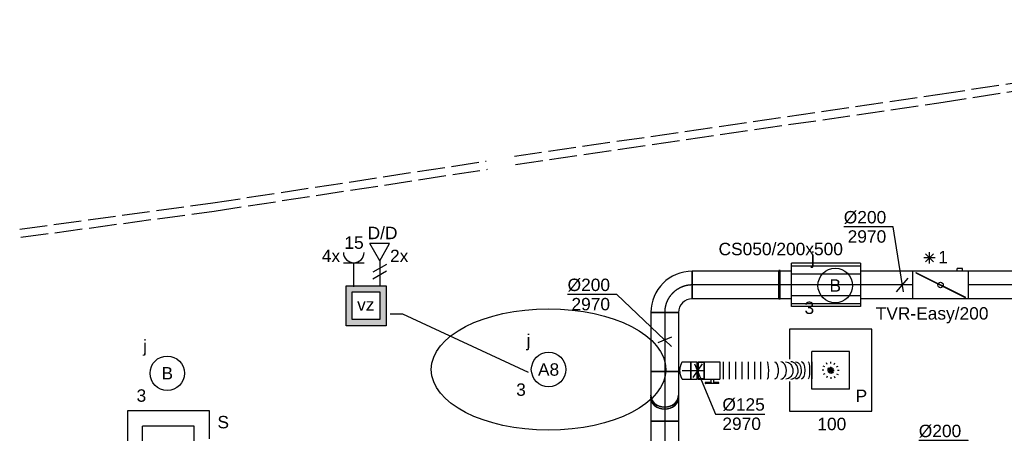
# Model space of a CAD drawing. Extents: x -238422 to 258194, y -34825 to 126331.
# Tile 198 of 239: x 28470 to 35607, y 23190 to 26192. Entities that reach past the tile are written whole.
import ezdxf
from ezdxf.enums import TextEntityAlignment as Align

# ---------------------------------------------------------------- set-up
doc = ezdxf.new("R2010")
doc.units = 0
doc.header["$LTSCALE"] = 50
for name, pattern in [('CENTER2', [28.575000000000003, 19.05, -3.175, 3.175, -3.175]), ('E_GOOT3', [5, 4, -1]), ('STREEPJES', [0.1, 0.05, -0.05])]:
    doc.linetypes.add(name, pattern=pattern)
doc.layers.get('0').update_dxf_attribs({"linetype": 'CONTINUOUS'})
for name, color, linetype in [('EL6131--_WG', 2, 'CONTINUOUS'), ('EL6222--', 3, 'CONTINUOUS'), ('EL6311--', 3, 'CONTINUOUS'), ('EL6441--', 3, 'CONTINUOUS'), ('WL570---_RETOUR_RST', 2, 'CONTINUOUS'), ('WL570---_RETOUR_RST_HL', 1, 'CONTINUOUS'), ('WL570---_TOEVOER', 3, 'CONTINUOUS'), ('WL570---_TOEVOER_HL', 8, 'CONTINUOUS'), ('WL570---_TOEVOER_RST', 2, 'CONTINUOUS'), ('WL570---_TOEVOER_RST_HL', 1, 'CONTINUOUS'), ('WM570---_RETOUR', 1, 'CONTINUOUS'), ('WM570---_RETOUR_RST_PR', 1, 'CONTINUOUS'), ('WM570---_TOEVOER', 1, 'CONTINUOUS'), ('WM570---_TOEVOER_PR', 1, 'CONTINUOUS'), ('WM570---_TOEVOER_RST_PR', 1, 'CONTINUOUS')]:
    doc.layers.add(name, color=color, linetype=linetype)
doc.styles.add('BURO-018', font='ARIAL.TTF', dxfattribs={"height": 90})

# ---------------------------------------------------------------- blocks, each defined once
blk = doc.blocks.new('*U243')
at = {"layer": 'WM570---_RETOUR', "color": 0, "ltscale": 10}
for p, q in [((0, 191.2319180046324), (-357.5716234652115, 191.2319180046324)), ((0, -50), (0, 191.2319180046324)), ((50.03263564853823, -50), (-50.03263564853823, 50))]:
    blk.add_line(p, q, dxfattribs=at)
at = {"layer": 'WM570---_RETOUR', "color": 0, "style": 'BURO-018'}
for s, p in [('%%c200', (-357.5716234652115, 216.2319180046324)), ('2970', (-329.699863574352, 76.23191800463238))]:
    blk.add_text(s, height=90, dxfattribs=at).set_placement(p)
blk = doc.blocks.new('*U372')
at = {"color": 0, "ltscale": 10}
for p, q in [((297.5, 297.5, -2732.5), (-297.5, 297.5, -2732.5)), ((-297.5, 297.5, -2732.5), (-297.5, -297.5, -2732.5)), ((297.5, 94.32597463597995, -2732.5), (297.5, 297.5, -2732.5)), ((186.5, 186.5, -2732.5), (-186.5, 186.5, -2732.5)), ((-186.5, -186.5, -2732.5), (-186.5, 186.5, -2732.5)), ((186.5, -186.5, -2732.5), (186.5, 186.5, -2732.5)), ((297.5, -297.5, -2732.5), (297.5, -94.32597463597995, -2732.5)), ((186.5, -186.5, -2732.5), (-186.5, -186.5, -2732.5)), ((-297.5, -297.5, -2732.5), (297.5, -297.5, -2732.5))]:
    blk.add_line(p, q, dxfattribs=at)
at = {"color": 8, "linetype": 'STREEPJES', "ltscale": 10}
for q in [(0, 80, -2732.5), (-80, 0, -2732.5), (-69.2820323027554, 40, -2732.5), (-69.2820323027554, -40, -2732.5), (-40, 69.2820323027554, -2732.5), (-40, -69.2820323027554, -2732.5), (40, 69.2820323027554, -2732.5), (69.2820323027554, 40, -2732.5), (0, -80, -2732.5), (40, -69.2820323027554, -2732.5), (69.2820323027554, -40, -2732.5), (80, 0, -2732.5)]:
    blk.add_line((0, 0, -2732.5), q, dxfattribs=at)
at = {"layer": 'WL570---_RETOUR_RST_HL', "linetype": 'CENTER2'}
blk.add_circle((0, 0, -2732.5), 0.075, dxfattribs=at)
at = {"layer": 'WL570---_RETOUR_RST', "color": 1, "style": 'BURO-018'}
for tag in ['MC', 'Q']:
    blk.add_attdef(tag, text='', height=90, dxfattribs=at).set_placement((0, 0), align=Align.MIDDLE)
at = {"layer": 'WM570---_RETOUR_RST_PR', "color": 1, "style": 'BURO-018'}
blk.add_attdef('POSNR', text='', height=90, dxfattribs=at).set_placement((0, 0), align=Align.MIDDLE)
blk = doc.blocks.new('*U1200')
at = {"color": 0, "ltscale": 10}
for p, q in [((7.275957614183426e-12, 100, -2970), (626.5053365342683, 99.99999999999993, -2970)), ((626.5053365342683, 100, -2970), (626.5053365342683, -100, -2970)), ((7.275957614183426e-12, -100, -2970), (626.5053365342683, -100.0000000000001, -2970))]:
    blk.add_line(p, q, dxfattribs=at)
at = {"layer": 'WL570---_TOEVOER_HL', "linetype": 'CENTER2'}
blk.add_line((7.275957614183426e-12, 0, -2970), (626.5053365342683, -7.672477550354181e-14, -2970), dxfattribs=at)
at = {"layer": 'WM570---_TOEVOER_PR', "color": 1, "style": 'BURO-018'}
blk.add_attdef('POSNR', text='', height=90, dxfattribs=at).set_placement((0, 0), align=Align.MIDDLE)
blk = doc.blocks.new('*U1201')
at = {"color": 0, "ltscale": 10}
for p, q in [((7.275957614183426e-12, 100, -2970), (82.94028969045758, 99.99999999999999, -2970)), ((7.275957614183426e-12, -100, -2970), (82.94028969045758, -100, -2970))]:
    blk.add_line(p, q, dxfattribs=at)
at = {"layer": 'WL570---_TOEVOER_HL', "linetype": 'CENTER2'}
blk.add_line((7.275957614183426e-12, 0, -2970), (82.94028969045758, -1.015725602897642e-14, -2970), dxfattribs=at)
at = {"layer": 'WM570---_TOEVOER_PR', "color": 1, "style": 'BURO-018'}
blk.add_attdef('POSNR', text='', height=90, dxfattribs=at).set_placement((0, 0), align=Align.MIDDLE)
blk = doc.blocks.new('*U1202')
at = {"color": 0, "ltscale": 10}
for p, q in [((7.275957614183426e-12, 100, -2970), (380.297029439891, 99.99999999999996, -2970)), ((7.275957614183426e-12, -100, -2970), (380.297029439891, -100, -2970))]:
    blk.add_line(p, q, dxfattribs=at)
at = {"layer": 'WL570---_TOEVOER_HL', "linetype": 'CENTER2'}
blk.add_line((7.275957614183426e-12, 0, -2970), (380.297029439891, -4.657295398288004e-14, -2970), dxfattribs=at)
at = {"layer": 'WM570---_TOEVOER_PR', "color": 1, "style": 'BURO-018'}
blk.add_attdef('POSNR', text='', height=90, dxfattribs=at).set_placement((0, 0), align=Align.MIDDLE)
blk = doc.blocks.new('*U1203')
at = {"layer": 'WM570---_TOEVOER', "color": 0, "ltscale": 10}
for p, q in [((-66.58911584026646, 421.7351599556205), (-424.1607393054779, 421.7351599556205)), ((7.894660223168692, -50), (-66.58911584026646, 421.7351599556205)), ((-42.72475956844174, -49.99999999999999), (42.72475956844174, 49.99999999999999))]:
    blk.add_line(p, q, dxfattribs=at)
at = {"layer": 'WM570---_TOEVOER', "color": 0, "style": 'BURO-018'}
for s, p in [('%%c200', (-424.1607393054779, 446.7351599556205)), ('2970', (-396.2889794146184, 306.7351599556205))]:
    blk.add_text(s, height=90, dxfattribs=at).set_placement(p)
blk = doc.blocks.new('*U1204')
at = {"color": 0, "ltscale": 10}
for p, q in [((7.275957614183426e-12, 100, -2970), (731.3191090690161, 99.99999999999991, -2970)), ((7.275957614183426e-12, -100, -2970), (731.3191090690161, -100.0000000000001, -2970))]:
    blk.add_line(p, q, dxfattribs=at)
at = {"layer": 'WL570---_TOEVOER_HL', "linetype": 'CENTER2'}
blk.add_line((7.275957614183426e-12, 0, -2970), (731.3191090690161, -8.956076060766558e-14, -2970), dxfattribs=at)
at = {"layer": 'WM570---_TOEVOER_PR', "color": 1, "style": 'BURO-018'}
blk.add_attdef('POSNR', text='', height=90, dxfattribs=at).set_placement((0, 0), align=Align.MIDDLE)
blk = doc.blocks.new('*U1209')
at = {"color": 0, "ltscale": 10}
for p, q in [((-4.999999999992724, 104, -2970), (5.000000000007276, 104, -2970)), ((-4.999999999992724, 104, -2970), (-4.99999999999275, -104, -2970)), ((-4.999999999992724, 104, -2970), (-4.99999999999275, -104, -2970)), ((5.000000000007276, 104, -2970), (5.00000000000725, -104, -2970)), ((5.000000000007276, 104, -2970), (5.00000000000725, -104, -2970)), ((-4.999999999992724, -104, -2970), (5.000000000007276, -104, -2970))]:
    blk.add_line(p, q, dxfattribs=at)
at = {"layer": 'WL570---_TOEVOER_HL', "linetype": 'CENTER2'}
blk.add_line((-4.999999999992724, 0, -2970), (5.000000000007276, -1.224646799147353e-15, -2970), dxfattribs=at)
at = {"layer": 'WM570---_TOEVOER_PR', "color": 1, "style": 'BURO-018'}
blk.add_attdef('POSNR', text='', height=90, dxfattribs=at).set_placement((0, 0), align=Align.MIDDLE)
blk = doc.blocks.new('*U1210')
at = {"color": 2, "ltscale": 10}
for p, q in [((-249.9999999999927, 157.5, -2970), (250.0000000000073, 157.4999999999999, -2970)), ((-249.9999999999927, -157.5, -2970), (-249.9999999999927, 157.5, -2970)), ((250.0000000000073, 157.5, -2970), (250.0000000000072, -157.5, -2970)), ((-249.9999999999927, 136.3990010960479, -2970), (250.0000000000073, 136.3990010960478, -2970)), ((-249.9999999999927, 78.75, -2970), (250.0000000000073, 78.74999999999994, -2970)), ((-249.9999999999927, 0, -2970), (250.0000000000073, -6.123233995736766e-14, -2970)), ((-249.9999999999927, -78.75, -2970), (250.0000000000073, -78.75000000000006, -2970)), ((-249.9999999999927, -136.3990010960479, -2970), (250.0000000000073, -136.3990010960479, -2970)), ((-249.9999999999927, -157.5, -2970), (250.0000000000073, -157.5000000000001, -2970))]:
    blk.add_line(p, q, dxfattribs=at)
at = {"layer": 'WL570---_TOEVOER_HL', "linetype": 'CENTER2'}
blk.add_line((-249.9999999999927, 0, -2970), (250.0000000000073, -6.123233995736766e-14, -2970), dxfattribs=at)
at = {"layer": 'WM570---_TOEVOER_PR', "color": 1, "style": 'BURO-018'}
blk.add_attdef('POSNR', text='', height=90, dxfattribs=at).set_placement((0, 0), align=Align.MIDDLE)
blk = doc.blocks.new('*U1211')
at = {"color": 2, "ltscale": 10}
for p, q in [((-199.9999999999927, 100, -2970), (200.0000000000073, 99.99999999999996, -2970)), ((-199.9999999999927, -100, -2970), (-199.9999999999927, 100, -2970)), ((-179.6307941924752, 87.95200711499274, -2970), (-178.1400822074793, 90.93343108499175, -2970)), ((178.1400822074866, -90.93343108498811, -2970), (-179.6307941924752, 87.9520071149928, -2970)), ((179.630794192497, -87.95200711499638, -2970), (-178.1400822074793, 90.93343108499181, -2970)), ((200.0000000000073, 100, -2970), (200.0000000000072, -100, -2970)), ((-199.9999999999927, -100, -2970), (-159.9999999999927, -100, -2970)), ((-159.9999999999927, -99.49874371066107, -2970), (-119.9999999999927, -99.49874371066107, -2970)), ((-159.9999999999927, -99.49874371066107, -2970), (-159.9999999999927, -120, -2970)), ((-159.9999999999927, -120, -2970), (-119.9999999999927, -120, -2970)), ((-119.9999999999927, -99.49874371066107, -2970), (-119.9999999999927, -120, -2970)), ((-119.9999999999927, -100, -2970), (200.0000000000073, -100, -2970)), ((178.1400822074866, -90.93343108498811, -2970), (179.630794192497, -87.95200711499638, -2970))]:
    blk.add_line(p, q, dxfattribs=at)
blk.add_circle((7.275957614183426e-12, 0, -2970), 20, dxfattribs=at)
at = {"layer": 'WM570---_TOEVOER_PR', "color": 1, "style": 'BURO-018'}
blk.add_attdef('POSNR', text='', height=90, dxfattribs=at).set_placement((0, 0), align=Align.MIDDLE)
blk = doc.blocks.new('*U1213')
at = {"color": 0, "ltscale": 10}
for p, q in [((-99.99999999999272, 200, -2970), (100.0000000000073, 200, -2970)), ((-199.9999999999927, -100, -2970), (-199.9999999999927, 100, -2970))]:
    blk.add_line(p, q, dxfattribs=at)
for centre, radius, end in [((-199.9999999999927, 199.9999999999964, -2970), 99.99999999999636, 2.078337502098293e-12), ((-199.9999999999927, 200.0000000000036, -2970), 300.0000000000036, 359.9999999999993)]:
    blk.add_arc(centre, radius, 270, end, dxfattribs=at)
at = {"layer": 'WL570---_TOEVOER_HL', "linetype": 'CENTER2'}
blk.add_arc((-199.9999999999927, 200, -2970), 200, 270, 0, dxfattribs=at)
at = {"layer": 'WM570---_TOEVOER_PR', "color": 1, "style": 'BURO-018'}
blk.add_attdef('POSNR', text='', height=90, dxfattribs=at).set_placement((0, 0), align=Align.MIDDLE)
blk = doc.blocks.new('*U1216')
at = {"color": 0, "ltscale": 10}
for p, q in [((297.5, 297.5, -2710), (-297.5, 297.5, -2710)), ((-297.5, 297.5, -2710), (-297.5, 79.95690737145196, -2710)), ((297.5, -297.5, -2710), (297.5, 297.5, -2710)), ((136.5, 136.5, -2710), (-136.5, 136.5, -2710)), ((-136.5, -136.5, -2710), (-136.5, 136.5, -2710)), ((136.5, -136.5, -2710), (136.5, 136.5, -2710)), ((-297.5, -80.04343937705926, -2710), (-297.5, -297.5, -2710)), ((136.5, -136.5, -2710), (-136.5, -136.5, -2710)), ((-297.5, -297.5, -2710), (297.5, -297.5, -2710))]:
    blk.add_line(p, q, dxfattribs=at)
at = {"color": 8, "linetype": 'STREEPJES', "ltscale": 10}
for q in [(-62.5, 0, -2710), (-54.12658773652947, 31.25, -2710), (-54.12658773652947, -31.25, -2710), (-31.25, 54.12658773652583, -2710), (-31.25, -54.12658773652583, -2710), (0, 62.5, -2710), (31.25, 54.12658773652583, -2710), (54.12658773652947, 31.25, -2710), (0, -62.5, -2710), (31.25, -54.12658773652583, -2710), (54.12658773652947, -31.25, -2710), (62.5, 0, -2710)]:
    blk.add_line((0, 0, -2710), q, dxfattribs=at)
at = {"layer": 'WL570---_TOEVOER_RST_HL', "linetype": 'CENTER2'}
blk.add_circle((0, 0, -2710), 0.075, dxfattribs=at)
at = {"layer": 'WL570---_TOEVOER_RST', "color": 1, "style": 'BURO-018'}
for tag in ['MC', 'Q']:
    blk.add_attdef(tag, text='', height=90, dxfattribs=at).set_placement((0, 0), align=Align.MIDDLE)
at = {"layer": 'WM570---_TOEVOER_RST_PR', "color": 1, "style": 'BURO-018'}
blk.add_attdef('POSNR', text='', height=90, dxfattribs=at).set_placement((0, 0), align=Align.MIDDLE)
blk = doc.blocks.new('*U1342')
at = {"color": 0, "ltscale": 10}
for p, q in [((0, 62.5, -2970), (60.30000000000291, 62.5, -2970)), ((60.30000000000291, 62.5, -2970), (60.30000000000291, -62.5, -2970)), ((0, -62.5, -2970), (60.30000000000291, -62.5, -2970))]:
    blk.add_line(p, q, dxfattribs=at)
blk.add_spline([(-0.160024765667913, -62.17933271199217, -2970), (-0.6347537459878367, -61.22062132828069, -2970), (-1.408217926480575, -59.63370352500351, -2970), (-2.454035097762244, -57.43486322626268, -2970), (-3.735793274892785, -54.64666350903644, -2970), (-5.207656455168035, -51.29771507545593, -2970), (-6.815261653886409, -47.422382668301, -2970), (-8.496992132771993, -43.0604324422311, -2970), (-10.185718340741, -38.25662390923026, -2970), (-11.8110863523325, -33.06025064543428, -2970), (-13.30239258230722, -27.52463447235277, -2970), (-14.59200417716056, -21.70657830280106, -2970), (-15.61916637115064, -15.66578326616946, -2970), (-16.33389781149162, -9.464236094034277, -2970), (-16.70055008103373, -3.16557305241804, -2970), (-16.70055008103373, 3.16557305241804, -2970), (-16.33389781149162, 9.464236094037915, -2970), (-15.61916637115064, 15.66578326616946, -2970), (-14.59200417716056, 21.70657830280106, -2970), (-13.30239258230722, 27.52463447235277, -2970), (-11.8110863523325, 33.06025064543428, -2970), (-10.185718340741, 38.25662390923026, -2970), (-8.496992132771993, 43.0604324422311, -2970), (-6.815261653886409, 47.422382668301, -2970), (-5.207656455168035, 51.29771507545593, -2970), (-3.735793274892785, 54.64666350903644, -2970), (-2.454035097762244, 57.43486322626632, -2970), (-1.408217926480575, 59.63370352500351, -2970), (-0.6347537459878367, 61.22062132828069, -2970), (-0.160024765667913, 62.17933271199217, -2970), (0, 62.5, -2970)], degree=3, dxfattribs=at)
at = {"layer": 'WL570---_TOEVOER_HL', "linetype": 'CENTER2'}
blk.add_line((0, 0, -2970), (60.30000000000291, 0, -2970), dxfattribs=at)
at = {"layer": 'WM570---_TOEVOER_PR', "color": 1, "style": 'BURO-018'}
blk.add_attdef('POSNR', text='', height=90, dxfattribs=at).set_placement((0, 0), align=Align.MIDDLE)
blk = doc.blocks.new('*U1343')
at = {"color": 0, "ltscale": 10}
for p, q in [((-49.30000000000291, 62.5, -2970), (-5, 62.5, -2970)), ((-49.30000000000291, 62.5, -2970), (-49.30000000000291, -62.5, -2970)), ((-5, 62.5, -2970), (-5, -62.5, -2970)), ((-5, 59.375, -2970), (5, 59.375, -2970)), ((5, 62.5, -2970), (49.30000000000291, 62.5, -2970)), ((5, 62.5, -2970), (5, -62.5, -2970)), ((49.30000000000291, 62.5, -2970), (49.30000000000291, -62.5, -2970)), ((-49.30000000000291, -62.5, -2970), (-5, -62.5, -2970)), ((-5, -59.375, -2970), (5, -59.375, -2970)), ((5, -62.5, -2970), (49.30000000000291, -62.5, -2970))]:
    blk.add_line(p, q, dxfattribs=at)
at = {"layer": 'WL570---_TOEVOER_HL', "linetype": 'CENTER2'}
blk.add_line((-49.30000000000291, 0, -2970), (49.30000000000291, 0, -2970), dxfattribs=at)
at = {"layer": 'WM570---_TOEVOER_PR', "color": 1, "style": 'BURO-018'}
blk.add_attdef('POSNR', text='', height=90, dxfattribs=at).set_placement((0, 0), align=Align.MIDDLE)
blk = doc.blocks.new('*U1346')
at = {"color": 2, "ltscale": 10}
for p, q in [((-56.44999999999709, 59.375, -2970), (-100.75, 59.375, -2970)), ((-100.75, -59.375, -2970), (-100.75, 59.375, -2970)), ((-56.44999999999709, 62.5, -2970), (56.44999999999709, 62.5, -2970)), ((-56.44999999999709, -62.5, -2970), (-56.44999999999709, 62.5, -2970)), ((56.44999999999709, 62.5, -2970), (56.44999999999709, -62.5, -2970)), ((-56.44999999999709, -59.375, -2970), (-100.75, -59.375, -2970)), ((-56.44999999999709, -62.5, -2970), (-9.408333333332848, -62.5, -2970)), ((-9.408333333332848, -62.5, -2970), (-9.408333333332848, -85.41666666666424, -2970)), ((9.408333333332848, -62.5, -2970), (9.408333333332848, -93.75, -2970)), ((9.408333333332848, -62.5, -2970), (56.44999999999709, -62.5, -2970)), ((-49.40796737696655, -85.41666666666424, -2970), (-49.40796737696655, -93.74999999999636, -2970)), ((-48.36630071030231, -85.41666666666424, -2970), (-49.40796737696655, -85.41666666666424, -2970)), ((-49.40796737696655, -93.74999999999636, -2970), (-48.36630071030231, -93.75, -2970)), ((-7.576928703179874, -85.41666666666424, -2970), (-48.36630071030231, -85.41666666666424, -2970)), ((-48.36630071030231, -93.75, -2970), (-48.36630071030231, -85.41666666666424, -2970)), ((-7.576928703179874, -93.75, -2970), (-48.36630071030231, -93.75, -2970)), ((-7.576928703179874, -85.41666666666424, -2970), (-7.576928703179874, -93.75, -2970)), ((9.408333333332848, -93.75, -2970), (-7.576928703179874, -93.75, -2970)), ((49.40796737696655, -85.41666666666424, -2970), (9.408333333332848, -85.41666666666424, -2970)), ((49.40796737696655, -93.75, -2970), (9.408333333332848, -93.75, -2970)), ((49.40796737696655, -93.75, -2970), (49.40796737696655, -85.41666666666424, -2970))]:
    blk.add_line(p, q, dxfattribs=at)
blk.add_spline([(-9.36006221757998, -62.49275180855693, -2970), (-9.21574419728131, -62.47129905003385, -2970), (-8.976860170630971, -62.43650600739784, -2970), (-8.645861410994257, -62.38977627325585, -2970), (-8.226144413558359, -62.33299861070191, -2970), (-7.722016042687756, -62.26847352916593, -2970), (-7.138649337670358, -62.19882296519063, -2970), (-6.482030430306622, -62.12688614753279, -2970), (-5.758897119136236, -62.05560538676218, -2970), (-4.976669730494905, -61.98790612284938, -2970), (-4.143374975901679, -61.92657604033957, -2970), (-3.267563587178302, -61.874148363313, -2970), (-2.35822257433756, -61.83279451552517, -2970), (-1.424683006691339, -61.8042311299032, -2970), (-0.4765242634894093, -61.78964589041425, -2970), (0.4765242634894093, -61.78964589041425, -2970), (1.424683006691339, -61.8042311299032, -2970), (2.35822257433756, -61.83279451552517, -2970), (3.267563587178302, -61.874148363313, -2970), (4.143374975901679, -61.92657604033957, -2970), (4.976669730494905, -61.98790612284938, -2970), (5.758897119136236, -62.05560538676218, -2970), (6.482030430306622, -62.12688614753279, -2970), (7.138649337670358, -62.19882296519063, -2970), (7.722016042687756, -62.26847352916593, -2970), (8.226144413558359, -62.33299861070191, -2970), (8.645861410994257, -62.38977627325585, -2970), (8.976860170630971, -62.43650600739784, -2970), (9.21574419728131, -62.47129905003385, -2970), (9.36006221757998, -62.49275180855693, -2970), (9.408333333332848, -62.5, -2970)], degree=3, dxfattribs=at)
at = {"layer": 'WL570---_TOEVOER', "color": 1, "style": 'BURO-018'}
blk.add_attdef('I', text='', height=90, dxfattribs=at).set_placement((0, 0), align=Align.MIDDLE)
at = {"layer": 'WM570---_TOEVOER_PR', "color": 1, "style": 'BURO-018'}
blk.add_attdef('POSNR', text='', height=90, dxfattribs=at).set_placement((0, 0), align=Align.MIDDLE)
blk = doc.blocks.new('*U1347')
at = {"color": 0, "ltscale": 10}
for p, q in [((0, 62.5, -2970), (0, -62.5, -2970)), ((22.7303209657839, 62.5, -2970), (22.7303209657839, -62.5, -2970)), ((68.19096289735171, 62.5, -2970), (68.19096289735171, -62.5, -2970)), ((113.6516048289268, 62.5, -2970), (113.6516048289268, -62.5, -2970)), ((159.1122467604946, 62.5, -2970), (159.1122467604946, -62.5, -2970)), ((204.5728886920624, 62.5, -2970), (204.5728886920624, -62.5, -2970)), ((250.0335306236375, 62.5, -2970), (250.0335306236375, -62.5, -2970)), ((295.4941725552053, 62.5, -2970), (295.4941725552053, -62.5, -2970)), ((666.7598483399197, 64.42865590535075, -2970), (666.7598483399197, -60.57134409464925, -2970))]:
    blk.add_line(p, q, dxfattribs=at)
for centre, major_axis, ratio, start_param, end_param in [((344.9629996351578, 0, -2970), (0.07161656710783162, -62.49999916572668), 0.1426007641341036, 0.0001634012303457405, 3.141756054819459), ((441.4284848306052, 0.3436281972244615, -2970), (0.4364538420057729, -62.49854534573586), 0.6570661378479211, 0.001297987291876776, 3.142890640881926), ((514.4487632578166, 1.294567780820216, -2970), (-0.8056942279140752, 62.4949446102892), 0.8453133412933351, 3.144917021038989, 6.279860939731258), ((591.7258307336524, 1.815582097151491, -2970), (-0.2281125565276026, 62.49963135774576), 0.4164335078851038, 3.14102710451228, 6.28261975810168)]:
    blk.add_ellipse(centre, major_axis=major_axis, ratio=ratio, start_param=start_param, end_param=end_param, dxfattribs=at)
at = {"color": 0, "ltscale": 10, "extrusion": (0, 0, -1)}
for centre, major_axis, ratio, start_param, end_param in [((396.3083145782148, 0.117669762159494, -2970), (-0.2281125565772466, 62.49963135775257), 0.416433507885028, 0.0005655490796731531, 3.142158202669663), ((476.7263556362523, 0.6598610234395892, -2970), (-0.8056942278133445, 62.49494461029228), 0.8453133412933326, 0.00332436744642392, 3.144917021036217), ((548.3679673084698, 1.598449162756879, -2970), (0.4364538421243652, -62.49854534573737), 0.65706613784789, 3.140294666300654, 6.281887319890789)]:
    blk.add_ellipse(centre, major_axis=major_axis, ratio=ratio, start_param=start_param, end_param=end_param, dxfattribs=at)
at = {"color": 0, "ltscale": 10, "extrusion": (0, 0, -0.9999999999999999)}
blk.add_ellipse((641.0656967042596, 1.928655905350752, -2970), major_axis=(0.07161656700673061, -62.49999916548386), ratio=0.1426007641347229, start_param=3.141429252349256, end_param=6.283021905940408, dxfattribs=at)
at = {"layer": 'WM570---_TOEVOER_PR', "color": 1, "style": 'BURO-018'}
blk.add_attdef('POSNR', text='', height=90, dxfattribs=at).set_placement((0, 0), align=Align.MIDDLE)
blk = doc.blocks.new('*U1349')
at = {"layer": 'WM570---_TOEVOER', "color": 0, "ltscale": 10}
for p, q in [((33.45218733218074, 50), (-33.45218733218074, -50)), ((-20.64067065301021, 50), (130.3856587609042, -315.8464687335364)), ((130.3856587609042, -315.8464687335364), (487.9572822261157, -315.8464687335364))]:
    blk.add_line(p, q, dxfattribs=at)
at = {"layer": 'WM570---_TOEVOER', "color": 0, "style": 'BURO-018'}
for s, p in [('%%c125', (180.3856587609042, -290.8464687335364)), ('2970', (180.3856587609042, -430.8464687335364))]:
    blk.add_text(s, height=90, dxfattribs=at).set_placement(p)
blk = doc.blocks.new('*U2232')
at = {"layer": 'WM570---_TOEVOER', "color": 0, "ltscale": 10}
for p, q in [((-346.1577603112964, 330.3430972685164), (-703.7293837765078, 330.3430972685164)), ((49.99999999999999, -47.71568561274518), (-346.1577603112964, 330.3430972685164)), ((50.00000000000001, 21.39861575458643), (-50.00000000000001, -21.39861575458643))]:
    blk.add_line(p, q, dxfattribs=at)
at = {"layer": 'WM570---_TOEVOER', "color": 0, "style": 'BURO-018'}
for s, p in [('%%c200', (-703.7293837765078, 355.3430972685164)), ('2970', (-675.8576238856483, 215.3430972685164))]:
    blk.add_text(s, height=90, dxfattribs=at).set_placement(p)
blk = doc.blocks.new('*U2234')
at = {"color": 0, "ltscale": 10}
for p, q in [((3.637978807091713e-12, 100, -2745), (1711.609852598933, 100.0000000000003, -2745)), ((3.637978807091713e-12, -100, -2745), (3.60581635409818e-12, 100, -2745)), ((1711.609852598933, 100.0000000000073, -2745), (1711.609852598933, -99.99999999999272, -2745)), ((3.637978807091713e-12, -100, -2745), (1711.609852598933, -99.99999999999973, -2745))]:
    blk.add_line(p, q, dxfattribs=at)
at = {"layer": 'WL570---_TOEVOER_HL', "linetype": 'CENTER2'}
blk.add_line((3.637978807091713e-12, 0, -2745), (1711.609852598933, 2.752478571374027e-13, -2745), dxfattribs=at)
at = {"layer": 'WM570---_TOEVOER_PR', "color": 1, "style": 'BURO-018'}
blk.add_attdef('POSNR', text='', height=90, dxfattribs=at).set_placement((0, 0), align=Align.MIDDLE)
blk = doc.blocks.new('*U2235')
at = {"color": 0, "ltscale": 10}
for p, q in [((3.637978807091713e-12, 100, -2970), (427.0591523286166, 100.0000000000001, -2970)), ((3.637978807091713e-12, -100, -2970), (3.60581635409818e-12, 100, -2970)), ((427.0591523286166, 100, -2970), (427.0591523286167, -100, -2970)), ((3.637978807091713e-12, -100, -2970), (427.0591523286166, -99.99999999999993, -2970))]:
    blk.add_line(p, q, dxfattribs=at)
at = {"layer": 'WL570---_TOEVOER_HL', "linetype": 'CENTER2'}
blk.add_line((3.637978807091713e-12, 0, -2970), (427.0591523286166, 6.867634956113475e-14, -2970), dxfattribs=at)
at = {"layer": 'WM570---_TOEVOER_PR', "color": 1, "style": 'BURO-018'}
blk.add_attdef('POSNR', text='', height=90, dxfattribs=at).set_placement((0, 0), align=Align.MIDDLE)
blk = doc.blocks.new('*U2236')
at = {"color": 0, "ltscale": 10}
for p, q in [((-115.4999999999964, 100, -2970), (-89.1626718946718, 100, -2970)), ((-115.4999999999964, -100, -2970), (-115.4999999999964, 100, -2970)), ((-89.1626718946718, 100, -2970), (-38.28286106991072, 100, -2970)), ((-38.28286106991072, 100, -2970), (7.334729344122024, 100, -2970)), ((7.334729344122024, 100, -2970), (44.58133594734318, 100, -2970)), ((44.58133594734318, 100, -2970), (57.75000000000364, 100, -2970)), ((-115.4999999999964, -100, -2970), (-89.1626718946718, -100, -2970)), ((-89.1626718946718, -100, -2970), (-38.28286106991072, -99.99999999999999, -2970)), ((-38.28286106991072, -100, -2970), (7.334729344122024, -99.99999999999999, -2970)), ((7.334729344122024, -100, -2970), (44.58133594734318, -100, -2970)), ((44.58133594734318, -100, -2970), (57.75000000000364, -100, -2970))]:
    blk.add_line(p, q, dxfattribs=at)
at = {"color": 0, "ltscale": 10, "extrusion": (-1.957298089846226e-65, -8.552847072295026e-49, -1)}
blk.add_ellipse((57.75000000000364, 0, -2970), major_axis=(-1.608122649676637e-14, 100), ratio=0.866025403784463, start_param=0, end_param=3.141592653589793, dxfattribs=at)
at = {"layer": 'WL570---_TOEVOER_HL', "linetype": 'CENTER2'}
blk.add_line((-115.4999999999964, 0, -2970), (57.75000000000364, 2.786072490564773e-14, -2970), dxfattribs=at)
at = {"layer": 'WM570---_TOEVOER_PR', "color": 1, "style": 'BURO-018'}
blk.add_attdef('POSNR', text='', height=90, dxfattribs=at).set_placement((0, 0), align=Align.MIDDLE)
blk = doc.blocks.new('*U2237')
at = {"color": 0, "ltscale": 10}
for p, q in [((0, 100, -2869.9740658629), (14.40381056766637, 100, -2869.9740658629)), ((0, -100, -2869.9740658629), (14.40381056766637, -100, -2869.9740658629))]:
    blk.add_line(p, q, dxfattribs=at)
blk.add_ellipse((0, 0, -2869.9740658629), major_axis=(-1.608122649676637e-14, 100), ratio=0.8660254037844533, start_param=3.141592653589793, end_param=6.283185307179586, dxfattribs=at)
at = {"color": 0, "ltscale": 10, "extrusion": (0, 0, -1)}
blk.add_ellipse((14.40381056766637, 0, -2869.9740658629), major_axis=(-1.608122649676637e-14, 100), ratio=0.8660254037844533, start_param=0, end_param=3.141592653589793, dxfattribs=at)
at = {"layer": 'WL570---_TOEVOER_HL', "linetype": 'CENTER2'}
blk.add_line((0, 0, -2869.9740658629), (14.40381056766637, 2.316309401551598e-15, -2869.9740658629), dxfattribs=at)
at = {"layer": 'WM570---_TOEVOER_PR', "color": 1, "style": 'BURO-018'}
blk.add_attdef('POSNR', text='', height=90, dxfattribs=at).set_placement((0, 0), align=Align.MIDDLE)
blk = doc.blocks.new('*U2238')
at = {"color": 0, "ltscale": 10}
for p, q in [((-57.74999999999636, 100, -2744.999999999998), (-44.5813359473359, 100, -2744.999999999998)), ((-44.5813359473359, 100, -2744.999999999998), (-7.334729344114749, 100, -2744.999999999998)), ((-7.334729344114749, 100, -2744.999999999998), (38.282861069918, 100, -2744.999999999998)), ((38.282861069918, 100, -2744.999999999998), (89.16267189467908, 100, -2744.999999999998)), ((89.16267189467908, 100, -2744.999999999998), (115.5000000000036, 100, -2744.999999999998)), ((115.5000000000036, 100, -2744.999999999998), (115.5000000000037, -100, -2744.999999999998)), ((-57.74999999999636, -100, -2744.999999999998), (-44.5813359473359, -100, -2744.999999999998)), ((-44.5813359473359, -100, -2744.999999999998), (-7.334729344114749, -100, -2744.999999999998)), ((-7.334729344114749, -100, -2744.999999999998), (38.282861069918, -99.99999999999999, -2744.999999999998)), ((38.282861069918, -100, -2744.999999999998), (89.16267189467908, -99.99999999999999, -2744.999999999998)), ((89.16267189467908, -100, -2744.999999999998), (115.5000000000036, -100, -2744.999999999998))]:
    blk.add_line(p, q, dxfattribs=at)
blk.add_ellipse((-57.74999999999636, 0, -2744.999999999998), major_axis=(-1.608122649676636e-14, 100), ratio=0.866025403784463, start_param=3.141592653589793, end_param=6.283185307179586, dxfattribs=at)
at = {"layer": 'WL570---_TOEVOER_HL', "linetype": 'CENTER2'}
blk.add_line((-57.74999999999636, 0, -2744.999999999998), (115.5000000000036, 2.786072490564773e-14, -2744.999999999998), dxfattribs=at)
at = {"layer": 'WM570---_TOEVOER_PR', "color": 1, "style": 'BURO-018'}
blk.add_attdef('POSNR', text='', height=90, dxfattribs=at).set_placement((0, 0), align=Align.MIDDLE)
blk = doc.blocks.new('1115B3A')
at = {"color": 0, "linetype": 'Continuous'}
blk.add_circle((0, 0), 2.5, dxfattribs=at)
at = {"color": 0, "linetype": 'Continuous', "style": 'BURO-018'}
for tag, p in [('E_GKAST', (0, 8)), ('E_GROEP', (0, 5)), ('E_SGROEP', (4.5, 5)), ('E_ARMCODE', (0, 0)), ('E_SLET', (4.5, -1))]:
    blk.add_attdef(tag, text='', height=1.8, dxfattribs=at).set_placement(p, align=Align.MIDDLE)
blk = doc.blocks.new('E00414')
at = {"color": 0, "linetype": 'Continuous'}
for p, q in [((-2.899999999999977, -2.899999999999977), (-2.899999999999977, 2.899999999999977)), ((-2.899999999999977, 2.899999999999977), (2.899999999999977, 2.899999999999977)), ((2.899999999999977, 2.899999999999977), (2.899999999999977, -2.899999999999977)), ((-2, 2), (2, 2)), ((-2, -2), (-2, 2)), ((2, 2), (2, -2)), ((2, -2), (-2, -2)), ((2.899999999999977, -2.899999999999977), (-2.899999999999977, -2.899999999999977))]:
    blk.add_line(p, q, dxfattribs=at)
at = {"color": 0}
for points in [[(-2.899999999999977, 2.899999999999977), (2.899999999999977, 2.899999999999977), (-2, 2), (2, 2)], [(-2, -2), (-2.899999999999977, -2.899999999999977), (-2, 2), (-2.899999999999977, 2.899999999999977)], [(2, 2), (2.899999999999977, 2.899999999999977), (2, -2), (2.899999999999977, -2.899999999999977)], [(2, -2), (2.899999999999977, -2.899999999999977), (-2, -2), (-2.899999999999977, -2.899999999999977)]]:
    blk.add_solid(points, dxfattribs=at)
at = {"color": 0, "linetype": 'Continuous', "style": 'BURO-018'}
for tag, p in [('E_GKAST', (0, 8)), ('E_GROEP', (0, 5)), ('E_SGROEP', (4.5, 5))]:
    blk.add_attdef(tag, text='', height=1.8, dxfattribs=at).set_placement(p, align=Align.MIDDLE)
at = {"color": 0, "linetype": 'Continuous', "style": 'BURO-018', "flags": 1}
for tag, height, p in [('E_VERMCODE', 1.8, (13, 5)), ('E_MATCODE', 1.799999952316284, (0, 0))]:
    blk.add_attdef(tag, text='', height=height, dxfattribs=at).set_placement(p, align=Align.MIDDLE)
blk = doc.blocks.new('111304')
at = {"color": 0, "linetype": 'Continuous'}
for p, q in [((-1.5, 4.5), (1.5, 4.5)), ((0, 1), (0, 4.5))]:
    blk.add_line(p, q, dxfattribs=at)
blk.add_arc((0, 6), 1.5, 180, 0, dxfattribs=at)
at = {"color": 0, "linetype": 'Continuous', "style": 'BURO-018'}
for tag, p in [('E_GKAST', (0, 11.5)), ('E_GROEP', (0, 8.5)), ('E_SGROEP', (4.5, 8.5))]:
    blk.add_attdef(tag, text='', height=1.8, dxfattribs=at).set_placement(p, align=Align.MIDDLE)
at = {"color": 0, "linetype": 'Continuous', "style": 'BURO-018', "flags": 1}
for tag, height, p in [('E_VERMCODE', 1.8, (13, 8.5)), ('E_MATCODE', 1.799999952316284, (0, 0))]:
    blk.add_attdef(tag, text='', height=height, dxfattribs=at).set_placement(p, align=Align.MIDDLE)
blk = doc.blocks.new('E00153')
at = {"color": 0, "linetype": 'Continuous'}
for p, q in [((-1.443375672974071, 7), (1.443375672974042, 7)), ((0, 4.5), (-1.443375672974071, 7)), ((0, 4.5), (1.443375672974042, 7)), ((0, 4.5), (0, 1)), ((-1, 4), (1, 2.845299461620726)), ((-1, 3), (1, 1.845299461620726))]:
    blk.add_line(p, q, dxfattribs=at)
at = {"color": 7, "style": 'BURO-018'}
for tag, p in [('E_COMMENT1', (-6, 12)), ('E_COMMENT2', (6, 12)), ('E_DCOM1', (-6, 9)), ('E_DCOM2', (6, 9))]:
    blk.add_attdef(tag, text='', height=1.8, dxfattribs=at).set_placement(p, align=Align.MIDDLE)
at = {"color": 0, "style": 'BURO-018'}
blk.add_attdef('E_TEXT1', text='', height=1.8, dxfattribs=at).set_placement((2.5, 6), align=Align.MIDDLE)
at = {"color": 0, "linetype": 'Continuous', "style": 'BURO-018', "flags": 1}
blk.add_attdef('E_MATCODE', text='', height=1.799999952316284, dxfattribs=at).set_placement((0, 0), align=Align.MIDDLE)

msp = doc.modelspace()

# ---------------------------------------------------------------- linework, layer by layer
at = {"layer": 'EL6131--_WG', "linetype": 'E_GOOT3'}
for p, q in [((35123.07497580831, 25647.87516417, 3000), (38624.38776708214, 26191.59622647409, 3000)), ((35132.00648104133, 25588.5429976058, 3000), (38626.98137975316, 26131.27984459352, 3000)), ((32055.50044050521, 25200.67212899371, 3000), (35123.07497580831, 25647.87516417, 3000)), ((32064.15598128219, 25141.29973124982, 3000), (35132.00648104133, 25588.5429976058, 3000)), ((29870.20839358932, 24862.35717167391, 3000), (31851.88217964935, 25165.40678091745, 3000)), ((29878.7896150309, 24802.97192729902, 3000), (31860.95229888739, 25106.0963017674, 3000)), ((28470.08162369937, 24671.80584017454, 3000), (29870.20839358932, 24862.35717167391, 3000)), ((28478.17278127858, 24612.35390018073, 3000), (29878.7896150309, 24802.97192729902, 3000))]:
    msp.add_line(p, q, dxfattribs=at)
at = {"layer": 'EL6222--'}
for p, q in [((31154.9786240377, 24056.5032680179), (31246.05118912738, 24056.5032680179)), ((31246.05118912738, 24056.5032680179), (32156.12573877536, 23632.81122768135))]:
    msp.add_line(p, q, dxfattribs=at)
at = {"layer": 'EL6222--', "color": 3, "linetype": 'Continuous'}
msp.add_ellipse((32303.61022840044, 23653.23866804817), major_axis=(-849.9999999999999, 0), ratio=0.5182778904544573, dxfattribs=at)
at = {"layer": 'WL570---_TOEVOER'}
for p, q in [((35093.56994830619, 24434.57179658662), (35035.59375715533, 24492.54798773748)), ((35093.56994830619, 24492.54798773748), (35035.59375715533, 24434.57179658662)), ((35064.58185273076, 24422.56453425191), (35064.58185273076, 24504.55525007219)), ((35105.5772106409, 24463.55989216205), (35023.58649482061, 24463.55989216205))]:
    msp.add_line(p, q, dxfattribs=at)

# ---------------------------------------------------------------- block references
at = {"layer": 'EL6222--'}
ref = msp.add_blockref('111304', (30891.77949899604, 24202.73983467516), dxfattribs=dict(at, xscale=50, yscale=50, zscale=50))
ref.add_attrib('E_GROEP', '15', dxfattribs={"layer": '0', "color": 1, "linetype": 'Continuous', "height": 90, "style": 'BURO-018'}).set_placement((30893.56030879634, 24573.11192469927), align=Align.MIDDLE)
at = {"layer": 'EL6222--', "xscale": 50, "yscale": 50, "zscale": 50}
msp.add_blockref('E00414', (30980.5756596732, 24115.90168694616), dxfattribs=at)
at = {"layer": 'EL6311--'}
ref = msp.add_blockref('1115B3A', (34381.44563629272, 24262.63270543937), dxfattribs=dict(at, xscale=49.99999999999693, yscale=49.99999999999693, zscale=50, rotation=175.7664262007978))
ref.add_attrib('E_ARMCODE', 'B', dxfattribs={"layer": '0', "color": 1, "linetype": 'Continuous', "height": 90, "style": 'BURO-018'}).set_placement((34381.44563629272, 24262.63270543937), align=Align.MIDDLE)
ref.add_attrib('E_SLET', 'j', dxfattribs={"layer": '0', "color": 1, "linetype": 'Continuous', "height": 90, "style": 'BURO-018'}).set_placement((34219.84209521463, 24450.07415099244), align=Align.MIDDLE)
ref.add_attrib('E_GROEP', '3', dxfattribs={"layer": '0', "color": 1, "linetype": 'Continuous', "height": 90, "style": 'BURO-018'}).set_placement((34194.00419073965, 24101.02916436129), align=Align.MIDDLE)
ref = msp.add_blockref('1115B3A', (32303.61022840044, 23653.23866804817), dxfattribs=dict(at, xscale=50.00000000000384, yscale=50, zscale=50, rotation=171.1197738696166))
ref.add_attrib('E_ARMCODE', 'A8', dxfattribs={"layer": '0', "color": 1, "linetype": 'Continuous', "height": 90, "style": 'BURO-018'}).set_placement((32303.61022840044, 23653.23866804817), align=Align.MIDDLE)
ref.add_attrib('E_SLET', 'j', dxfattribs={"layer": '0', "color": 1, "linetype": 'Continuous', "height": 90, "style": 'BURO-018'}).set_placement((32157.72256563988, 23853.15562544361), align=Align.MIDDLE)
ref.add_attrib('E_GROEP', '3', dxfattribs={"layer": '0', "color": 1, "linetype": 'Continuous', "height": 90, "style": 'BURO-018'}).set_placement((32103.69327100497, 23507.35100528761), align=Align.MIDDLE)
ref = msp.add_blockref('1115B3A', (29539.65857949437, 23625.98087038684), dxfattribs=dict(at, xscale=49.99999999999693, yscale=49.99999999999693, zscale=50, rotation=175.7664262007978))
ref.add_attrib('E_ARMCODE', 'B', dxfattribs={"layer": '0', "color": 1, "linetype": 'Continuous', "height": 90, "style": 'BURO-018'}).set_placement((29539.65857949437, 23625.98087038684), align=Align.MIDDLE)
ref.add_attrib('E_SLET', 'j', dxfattribs={"layer": '0', "color": 1, "linetype": 'Continuous', "height": 90, "style": 'BURO-018'}).set_placement((29378.05503841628, 23813.42231593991), align=Align.MIDDLE)
ref.add_attrib('E_GROEP', '3', dxfattribs={"layer": '0', "color": 1, "linetype": 'Continuous', "height": 90, "style": 'BURO-018'}).set_placement((29352.2171339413, 23464.37732930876), align=Align.MIDDLE)
at = {"layer": 'EL6441--'}
ref = msp.add_blockref('E00153', (31079.52777886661, 24216.28133746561), dxfattribs=dict(at, xscale=-50, yscale=50, zscale=50))
ref.add_attrib('E_TEXT1', 'D/D', dxfattribs={"layer": '0', "color": 1, "height": 90, "style": 'BURO-018'}).set_placement((31100.03623529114, 24645.66761486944), align=Align.MIDDLE)
at = {"layer": 'WL570---_RETOUR_RST'}
ref = msp.add_blockref('*U372', (29547.84112625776, 23055.07164058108, 2732.5), dxfattribs=at)
ref.add_attrib('Q', '250', dxfattribs={"color": 1, "height": 90, "style": 'BURO-018'}).set_placement((29646.65315295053, 22609.60769407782), align=Align.MIDDLE)
ref.add_attrib('MC', 'S', dxfattribs={"color": 1, "height": 90, "style": 'BURO-018'}).set_placement((29945.27680913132, 23271.22083038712), align=Align.MIDDLE)
at = {"layer": 'WL570---_TOEVOER'}
for name, p, rotation in [('*U1210', (34314.71690645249, 24266.63113405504, 2970), 180), ('*U1213', (33145.27128022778, 24266.63113405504, 2970), 180), ('*U1200', (33971.77661676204, 24266.63113405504, 2970), 180), ('*U1209', (33976.77661676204, 24266.63113405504, 2970), 180), ('*U1201', (34064.71690645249, 24266.63113405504, 2970), 180), ('*U1202', (34945.01393589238, 24266.63113405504, 2970), 180), ('*U1211', (35145.01393589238, 24266.63113405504, 2970), 180), ('*U1204', (36076.33304496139, 24266.63113405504, 2970), 180), ('*U2235', (33145.27128022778, 24066.63113405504, 2970), 270), ('*U2236', (33145.27128022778, 23524.07198172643, 2970), 270), ('*U2237', (33145.27128022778, 23466.32198172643, 2869.974065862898), 270), ('*U2238', (33145.27128022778, 23394.16817115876, 2744.999999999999), 270), ('*U2234', (33145.27128022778, 23278.66817115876, 2745), 270)]:
    msp.add_blockref(name, p, dxfattribs=dict(at, rotation=rotation))
for name, p in [('*U1342', (33272.67128022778, 23645.29243136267, 2970)), ('*U1343', (33383.07128022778, 23645.29243136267, 2970)), ('*U1346', (33488.82128022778, 23645.29243136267, 2970)), ('*U1347', (33545.27128022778, 23645.29243136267, 2970))]:
    msp.add_blockref(name, p, dxfattribs=at)
at = {"layer": 'WL570---_TOEVOER_RST'}
ref = msp.add_blockref('*U1216', (34348.5311285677, 23647.22108726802, 2710), dxfattribs=at)
ref.add_attrib('Q', '100', dxfattribs={"color": 1, "height": 90, "style": 'BURO-018'}).set_placement((34356.50915034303, 23257.92047097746), align=Align.MIDDLE)
ref.add_attrib('MC', 'P', dxfattribs={"color": 1, "height": 90, "style": 'BURO-018'}).set_placement((34571.03978930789, 23462.09282540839), align=Align.MIDDLE)
at = {"layer": 'WM570---_RETOUR'}
msp.add_blockref('*U243', (35344.80616167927, 22946.18030223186, 2970.000000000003), dxfattribs=at)
at = {"layer": 'WM570---_TOEVOER'}
for name, p in [('*U1203', (34867.75793429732, 24266.63113405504, 2970)), ('*U2232', (33145.27128022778, 23867.17902236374, 2970)), ('*U1349', (33383.07128022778, 23645.29243136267, 2970))]:
    msp.add_blockref(name, p, dxfattribs=at)

# ---------------------------------------------------------------- texts
at = {"layer": 'EL6222--', "color": 1, "style": 'BURO-018'}
for s, p in [('4x', (30659.81379661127, 24432.54846452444)), ('2x', (31154.48397081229, 24432.54846452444)), ('vz', (30915.7199717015, 24079.78518881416))]:
    msp.add_text(s, height=90, dxfattribs=at).set_placement(p)
at = {"layer": 'WM570---_RETOUR', "style": 'BURO-018'}
for s, p in [('CS050/200x500', (33535.70143577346, 24482.52701156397)), ('1 ', (35127.84932628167, 24423.20464491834)), ('TVR-Easy/200', (34674.87636103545, 24015.35138724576))]:
    msp.add_text(s, height=90, dxfattribs=at).set_placement(p)

doc.saveas('drawing.dxf')
